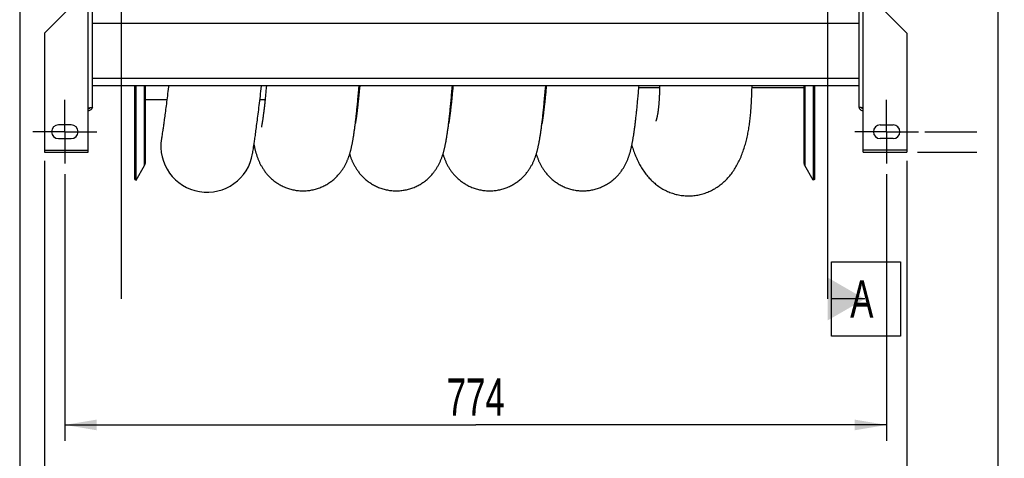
# Model space of a CAD drawing. Extents: x 0 to 420, y 0 to 297.
# Tile 3 of 15: x 151 to 244, y 60 to 101. Entities that reach past the tile are written whole.
import ezdxf

# ---------------------------------------------------------------- set-up
doc = ezdxf.new("R2010")
doc.units = 0
doc.header["$LTSCALE"] = 23.1
doc.linetypes.add('CENTER', pattern=[0.6, 0.375, -0.075, 0.075, -0.075])
doc.layers.get('0').update_dxf_attribs({"linetype": 'CONTINUOUS'})
for name, color, linetype in [('110528_DXF_CONTINUOUS_LINE', 7, 'CONTINUOUS'), ('110528_DXF_DIMENSION', 7, 'CONTINUOUS'), ('110534_DXF_AXIS', 7, 'CONTINUOUS'), ('110534_DXF_CONTINUOUS_LINE', 7, 'CONTINUOUS'), ('110536_DXF_AXIS', 7, 'CONTINUOUS'), ('110536_DXF_CONTINUOUS_LINE', 7, 'CONTINUOUS'), ('110536_DXF_DIMENSION', 7, 'CONTINUOUS'), ('110651_DXF_CONTINUOUS_LINE', 7, 'CONTINUOUS'), ('110801_DXF_CONTINUOUS_LINE', 7, 'CONTINUOUS'), ('AG_HOSE_75_8DXF_CONTINUOUS', 7, 'CONTINUOUS'), ('ASEM_65-75-10_DXF_DIMENSIO', 7, 'CONTINUOUS'), ('G_ASE_DUMMY_DXF_CONTINUOUS', 7, 'CONTINUOUS')]:
    doc.layers.add(name, color=color, linetype=linetype)
doc.styles.get("Standard").update_dxf_attribs({"font": 'txt', "width": 0.7})
doc.dimstyles.new('DIMSTYLE_1', dxfattribs={"dimtxt": 3.5, "dimasz": 3, "dimexe": 1.5, "dimexo": 1, "dimgap": 0.875, "dimtad": 1, "dimdec": 0, "dimlfac": 10, "dimtxsty": 'STANDARD', "dimblk": '_ARROW_FILLED', "dimblk1": '_ARROW_FILLED', "dimblk2": '_ARROW_FILLED', "dimcen": 0.09, "dimazin": 3, "dimtp": 0.8, "dimtm": 0.8, "dimtfac": 1, "dimtdec": 0, "dimtofl": 0, "dimtmove": 0, "dimatfit": 3, "dimtolj": 1})
doc.dimstyles.new('DIMSTYLE_2', dxfattribs={"dimtxt": 3.5, "dimasz": 3, "dimexe": 1.5, "dimexo": 1, "dimgap": 0.875, "dimtad": 1, "dimdec": 3, "dimlfac": 10, "dimtxsty": 'STANDARD', "dimblk": '_ARROW_FILLED', "dimblk1": '_ARROW_FILLED', "dimblk2": '_ARROW_FILLED', "dimcen": 0.09, "dimazin": 3, "dimtp": 0.8, "dimtm": 0.8, "dimtfac": 1, "dimtdec": 3, "dimtofl": 0, "dimtmove": 0, "dimatfit": 3, "dimtolj": 1})

# ---------------------------------------------------------------- blocks, each defined once
blk = doc.blocks.new('_ARROW_FILLED')
at = {"color": 0, "linetype": 'BYBLOCK'}
blk.add_solid([(0, 0), (-1, 0.167), (-1, -0.167)], dxfattribs=at)
blk = doc.blocks.new('*D1')
at = {"layer": 'ASEM_65-75-10_DXF_DIMENSIO', "color": 2, "linetype": 'CONTINUOUS'}
for p, q in [((235.656, 143.259), (266.836, 143.259)), ((265.336, 143.259), (265.336, 115.832)), ((265.336, 88.406), (265.336, 115.832)), ((235.656, 88.406), (241.241, 88.406)), ((245.241, 88.406), (266.836, 88.406))]:
    blk.add_line(p, q, dxfattribs=at)
at = {"layer": 'ASEM_65-75-10_DXF_DIMENSIO', "color": 2, "linetype": 'CONTINUOUS', "xscale": 3, "yscale": 3, "zscale": 3}
for p, rotation in [((265.336, 143.259), 90), ((265.336, 88.406), 270)]:
    blk.add_blockref('_ARROW_FILLED', p, dxfattribs=dict(at, rotation=rotation))
at = {"layer": 'ASEM_65-75-10_DXF_DIMENSIO', "color": 2, "linetype": 'CONTINUOUS', "insert": (260.961, 115.832), "char_height": 3.5, "width": 12, "attachment_point": 2, "rotation": 90}
blk.add_mtext('549', dxfattribs=at)
blk = doc.blocks.new('*D2')
at = {"layer": 'ASEM_65-75-10_DXF_DIMENSIO', "color": 2, "linetype": 'CONTINUOUS'}
for p, q in [((153.456, 87.606), (153.456, 51.22)), ((234.656, 87.606), (234.656, 51.22)), ((153.456, 52.72), (194.056, 52.72)), ((234.656, 52.72), (194.056, 52.72))]:
    blk.add_line(p, q, dxfattribs=at)
at = {"layer": 'ASEM_65-75-10_DXF_DIMENSIO', "color": 2, "linetype": 'CONTINUOUS', "xscale": 3, "yscale": 3, "zscale": 3, "rotation": 180}
blk.add_blockref('_ARROW_FILLED', (153.456, 52.72), dxfattribs=at)
at = {"layer": 'ASEM_65-75-10_DXF_DIMENSIO', "color": 2, "linetype": 'CONTINUOUS', "xscale": 3, "yscale": 3, "zscale": 3}
blk.add_blockref('_ARROW_FILLED', (234.656, 52.72), dxfattribs=at)
at = {"layer": 'ASEM_65-75-10_DXF_DIMENSIO', "color": 2, "linetype": 'CONTINUOUS', "insert": (194.056, 57.095), "char_height": 3.5, "width": 11.25, "attachment_point": 2}
blk.add_mtext('812', dxfattribs=at)
blk = doc.blocks.new('*D3')
at = {"layer": 'ASEM_65-75-10_DXF_DIMENSIO', "color": 2, "linetype": 'CONTINUOUS'}
for p, q in [((155.356, 86.332), (155.356, 61.22)), ((232.756, 86.332), (232.756, 61.22)), ((155.356, 62.72), (194.056, 62.72)), ((232.756, 62.72), (194.056, 62.72))]:
    blk.add_line(p, q, dxfattribs=at)
at = {"layer": 'ASEM_65-75-10_DXF_DIMENSIO', "color": 2, "linetype": 'CONTINUOUS', "xscale": 3, "yscale": 3, "zscale": 3, "rotation": 180}
blk.add_blockref('_ARROW_FILLED', (155.356, 62.72), dxfattribs=at)
at = {"layer": 'ASEM_65-75-10_DXF_DIMENSIO', "color": 2, "linetype": 'CONTINUOUS', "xscale": 3, "yscale": 3, "zscale": 3}
blk.add_blockref('_ARROW_FILLED', (232.756, 62.72), dxfattribs=at)
at = {"layer": 'ASEM_65-75-10_DXF_DIMENSIO', "color": 2, "linetype": 'CONTINUOUS', "insert": (194.056, 67.095), "char_height": 3.5, "width": 12.375, "attachment_point": 2}
blk.add_mtext('774', dxfattribs=at)
blk = doc.blocks.new('*D6')
at = {"layer": 'ASEM_65-75-10_DXF_DIMENSIO', "color": 2, "linetype": 'CONTINUOUS'}
for p, q in [((151.106, 106.957), (151.106, 41.22)), ((243.241, 106.367), (243.241, 41.22)), ((151.106, 42.72), (197.174, 42.72)), ((243.241, 42.72), (197.174, 42.72))]:
    blk.add_line(p, q, dxfattribs=at)
at = {"layer": 'ASEM_65-75-10_DXF_DIMENSIO', "color": 2, "linetype": 'CONTINUOUS', "xscale": 3, "yscale": 3, "zscale": 3, "rotation": 180}
blk.add_blockref('_ARROW_FILLED', (151.106, 42.72), dxfattribs=at)
at = {"layer": 'ASEM_65-75-10_DXF_DIMENSIO', "color": 2, "linetype": 'CONTINUOUS', "xscale": 3, "yscale": 3, "zscale": 3}
blk.add_blockref('_ARROW_FILLED', (243.241, 42.72), dxfattribs=at)
at = {"layer": 'ASEM_65-75-10_DXF_DIMENSIO', "color": 2, "linetype": 'CONTINUOUS', "insert": (197.174, 47.095), "char_height": 3.5, "width": 11.25, "attachment_point": 2}
blk.add_mtext('921', dxfattribs=at)
blk = doc.blocks.new('*D8')
at = {"layer": '110536_DXF_DIMENSION', "color": 2, "linetype": 'CONTINUOUS'}
for p, q in [((236.348, 141.332), (256.836, 141.332)), ((255.336, 141.332), (255.336, 115.832)), ((255.336, 90.332), (255.336, 115.832)), ((236.348, 90.332), (241.241, 90.332)), ((245.241, 90.332), (256.836, 90.332))]:
    blk.add_line(p, q, dxfattribs=at)
at = {"layer": '110536_DXF_DIMENSION', "color": 2, "linetype": 'CONTINUOUS', "xscale": 3, "yscale": 3, "zscale": 3}
for p, rotation in [((255.336, 141.332), 90), ((255.336, 90.332), 270)]:
    blk.add_blockref('_ARROW_FILLED', p, dxfattribs=dict(at, rotation=rotation))
at = {"layer": '110536_DXF_DIMENSION', "color": 2, "linetype": 'CONTINUOUS', "insert": (250.961, 115.832), "char_height": 3.5, "width": 10.875, "attachment_point": 2, "rotation": 90}
blk.add_mtext('510', dxfattribs=at)

msp = doc.modelspace()

# ---------------------------------------------------------------- linework, layer by layer
at = {"layer": '110528_DXF_CONTINUOUS_LINE', "color": 3, "linetype": 'CONTINUOUS'}
for p, q in [((161.93803, 85.8323), (161.93803, 94.64197)), ((225.97008, 94.64197), (225.97008, 85.8323))]:
    msp.add_line(p, q, dxfattribs=at)
at = {"layer": '110528_DXF_CONTINUOUS_LINE', "color": 7, "linetype": 'CONTINUOUS'}
for p, q in [((162.06793, 85.7573), (162.06793, 94.64197)), ((162.95406, 87.46627), (162.95406, 94.64197)), ((224.95406, 94.64197), (224.95406, 87.46627)), ((225.84018, 94.64197), (225.84018, 85.7573)), ((162.06793, 85.7573), (162.86697, 87.14127)), ((225.84018, 85.7573), (225.04114, 87.14127)), ((161.93803, 85.8323), (162.06793, 85.7573)), ((225.97008, 85.8323), (225.84018, 85.7573))]:
    msp.add_line(p, q, dxfattribs=at)
at = {"layer": '110528_DXF_CONTINUOUS_LINE', "color": 9, "linetype": 'CONTINUOUS'}
for p, q in [((162.86697, 87.14127), (162.86697, 94.64197)), ((225.04114, 94.64197), (225.04114, 87.14127))]:
    msp.add_line(p, q, dxfattribs=at)
at = {"layer": '110528_DXF_CONTINUOUS_LINE', "color": 7, "linetype": 'CONTINUOUS'}
for centre, start, end in [((162.30406, 87.46627), 330, 360), ((225.60406, 87.46627), 180, 210)]:
    msp.add_arc(centre, 0.65, start, end, dxfattribs=at)
at = {"layer": '110528_DXF_DIMENSION', "color": 2, "linetype": 'CONTINUOUS'}
for p, q in [((160.70631, 74.58287), (160.70631, 157.08172)), ((227.2018, 157.08172), (227.2018, 74.58287)), ((227.5768, 78.08287), (234.0768, 78.08287)), ((227.5768, 71.08287), (227.5768, 78.08287)), ((234.0768, 78.08287), (234.0768, 71.08287)), ((230.7018, 74.58287), (227.5768, 74.58287)), ((234.0768, 71.08287), (227.5768, 71.08287))]:
    msp.add_line(p, q, dxfattribs=at)
msp.add_solid([(227.2018, 72.56215), (227.2018, 76.6036), (230.7018, 74.58287)], dxfattribs=at)
at = {"layer": '110534_DXF_AXIS', "color": 7, "linetype": 'CENTER'}
for q in [(155.35631, 93.33231), (152.3563, 90.3323), (155.35631, 87.33229), (158.35632, 90.3323)]:
    msp.add_line((155.35631, 90.3323), q, dxfattribs=at)
at = {"layer": '110534_DXF_CONTINUOUS_LINE', "color": 3, "linetype": 'CONTINUOUS'}
for p, q in [((157.95631, 92.64025), (157.95631, 103.3323)), ((153.45631, 99.62699), (156.45631, 102.62699)), ((153.45631, 99.62699), (153.45631, 88.40564)), ((157.55631, 88.40564), (157.55631, 92.58004)), ((155.95631, 90.9823), (154.75631, 90.9823)), ((154.75631, 89.6823), (155.95631, 89.6823)), ((153.45631, 88.40564), (157.55631, 88.40564))]:
    msp.add_line(p, q, dxfattribs=at)
at = {"layer": '110534_DXF_CONTINUOUS_LINE', "color": 9, "linetype": 'CONTINUOUS'}
for p, q in [((157.55631, 92.58004), (157.55631, 102.82095)), ((153.45631, 88.60564), (157.55631, 88.60564))]:
    msp.add_line(p, q, dxfattribs=at)
at = {"layer": '110534_DXF_CONTINUOUS_LINE', "color": 3, "linetype": 'CONTINUOUS'}
for centre, radius, start, end in [((157.56486, 92.69763), 0.39145, 349.8908495, 350.6553507), ((154.75631, 90.3323), 0.65, 90, 270), ((155.95631, 90.3323), 0.65, 270, 90)]:
    msp.add_arc(centre, radius, start, end, dxfattribs=at)
for points, knots in [([(157.55631, 92.58004), (157.60734, 92.58493), (157.68149, 92.59202), (157.7757, 92.60212), (157.83574, 92.60951), (157.88449, 92.61649), (157.92223, 92.62405), (157.94349, 92.62963), (157.95631, 92.63667), (157.95631, 92.64025)], [0, 0, 0, 0, 0.37771184, 0.54853637, 0.69852876, 0.82207755, 0.91471109, 0.97358369, 1, 1, 1, 1]), ([(157.95023, 92.62892), (157.94218, 92.58378), (157.9097, 92.49546), (157.81846, 92.38824), (157.69586, 92.31823), (157.6026, 92.30205), (157.55631, 92.30205)], [0, 0, 0, 0, 0.24875061, 0.49833507, 0.74886161, 1, 1, 1, 1])]:
    msp.add_open_spline(points, degree=3, knots=knots, dxfattribs=at)
at = {"layer": '110534_DXF_CONTINUOUS_LINE', "color": 7, "linetype": 'CONTINUOUS'}
msp.add_open_spline([(157.55631, 92.49983), (157.59048, 92.49983), (157.65988, 92.51769), (157.71112, 92.56788), (157.72855, 92.59709)], degree=3, knots=[0, 0, 0, 0, 0.50119096, 1, 1, 1, 1], dxfattribs=at)
at = {"layer": '110536_DXF_AXIS', "color": 7, "linetype": 'CENTER'}
for q in [(232.75631, 93.33231), (229.7563, 90.3323), (235.75632, 90.3323), (232.75631, 87.33229)]:
    msp.add_line((232.75631, 90.3323), q, dxfattribs=at)
at = {"layer": '110536_DXF_CONTINUOUS_LINE', "color": 3, "linetype": 'CONTINUOUS'}
for p, q in [((230.15631, 92.64025), (230.15631, 128.3323)), ((234.65631, 99.62699), (231.65631, 102.62699)), ((234.65631, 99.62699), (234.65631, 88.40564)), ((230.55631, 88.40564), (230.55631, 92.58004)), ((232.15631, 90.9823), (233.35631, 90.9823)), ((233.35631, 89.6823), (232.15631, 89.6823)), ((230.55631, 88.40564), (234.65631, 88.40564))]:
    msp.add_line(p, q, dxfattribs=at)
at = {"layer": '110536_DXF_CONTINUOUS_LINE', "color": 9, "linetype": 'CONTINUOUS'}
for p, q in [((230.55631, 92.58004), (230.55631, 102.82095)), ((234.65631, 88.60564), (230.55631, 88.60564))]:
    msp.add_line(p, q, dxfattribs=at)
at = {"layer": '110536_DXF_CONTINUOUS_LINE', "color": 3, "linetype": 'CONTINUOUS'}
for centre, radius, start, end in [((230.54775, 92.69763), 0.39145, 189.3446493, 190.1091505), ((232.15631, 90.3323), 0.65, 90, 270), ((233.35631, 90.3323), 0.65, 270, 90)]:
    msp.add_arc(centre, radius, start, end, dxfattribs=at)
for points, knots in [([(230.55631, 92.58004), (230.50527, 92.58493), (230.43112, 92.59202), (230.33691, 92.60212), (230.27688, 92.60951), (230.22812, 92.61649), (230.19039, 92.62405), (230.16912, 92.62963), (230.15631, 92.63667), (230.15631, 92.64025)], [0, 0, 0, 0, 0.37771184, 0.54853637, 0.69852876, 0.82207755, 0.91471109, 0.97358369, 1, 1, 1, 1]), ([(230.16238, 92.62892), (230.17043, 92.58378), (230.20291, 92.49546), (230.29415, 92.38824), (230.41676, 92.31823), (230.51001, 92.30205), (230.55631, 92.30205)], [0, 0, 0, 0, 0.24875061, 0.49833507, 0.74886161, 1, 1, 1, 1])]:
    msp.add_open_spline(points, degree=3, knots=knots, dxfattribs=at)
at = {"layer": '110536_DXF_CONTINUOUS_LINE', "color": 7, "linetype": 'CONTINUOUS'}
msp.add_open_spline([(230.55631, 92.49983), (230.52213, 92.49983), (230.45274, 92.51769), (230.40149, 92.56788), (230.38406, 92.59709)], degree=3, knots=[0, 0, 0, 0, 0.50119096, 1, 1, 1, 1], dxfattribs=at)
at = {"layer": '110651_DXF_CONTINUOUS_LINE', "color": 3, "linetype": 'CONTINUOUS'}
for p, q in [((164.96485, 93.3323), (162.95406, 93.3323)), ((174.21393, 93.3323), (173.72948, 93.3323)), ((183.0018, 93.3323), (182.95503, 93.3323)), ((191.78967, 93.3323), (191.74291, 93.3323)), ((200.57756, 93.3323), (200.53079, 93.3323))]:
    msp.add_line(p, q, dxfattribs=at)
at = {"layer": '110801_DXF_CONTINUOUS_LINE', "color": 9, "linetype": 'CONTINUOUS'}
for p, q in [((230.15631, 100.5323), (157.95631, 100.5323)), ((230.15631, 95.34197), (157.95631, 95.34197))]:
    msp.add_line(p, q, dxfattribs=at)
at = {"layer": '110801_DXF_CONTINUOUS_LINE', "color": 7, "linetype": 'CONTINUOUS'}
msp.add_line((230.15631, 94.64197), (157.95631, 94.64197), dxfattribs=at)
at = {"layer": 'AG_HOSE_75_8DXF_CONTINUOUS', "color": 9, "linetype": 'CONTINUOUS'}
for p, q in [((164.96485, 93.3323), (162.95406, 93.3323)), ((174.21393, 93.3323), (173.72948, 93.3323)), ((183.0018, 93.3323), (182.95503, 93.3323)), ((191.78967, 93.3323), (191.74291, 93.3323)), ((200.57756, 93.3323), (200.53079, 93.3323))]:
    msp.add_line(p, q, dxfattribs=at)
at = {"layer": 'AG_HOSE_75_8DXF_CONTINUOUS', "color": 7, "linetype": 'CONTINUOUS'}
for p, q in [((173.89363, 90.90024), (173.88539, 90.85994)), ((173.90289, 90.94746), (173.89363, 90.90024)), ((182.72277, 91.12424), (182.71687, 91.09023)), ((191.51216, 91.13306), (191.50481, 91.09057)), ((200.30295, 91.15005), (200.29272, 91.09074)), ((164.51525, 90.03222), (164.49694, 89.91265)), ((164.53681, 90.1751), (164.51525, 90.03222)), ((164.56141, 90.3406), (164.53681, 90.1751)), ((173.86767, 90.77972), (173.86493, 90.76838)), ((164.4669, 89.72063), (164.46091, 89.68331)), ((164.48212, 89.81714), (164.4669, 89.72063)), ((164.49694, 89.91265), (164.48212, 89.81714)), ((173.1391, 88.87479), (173.16597, 89.05545)), ((173.04593, 88.27353), (173.05793, 88.34766)), ((173.05793, 88.34766), (173.07715, 88.46926)), ((173.07715, 88.46926), (173.0945, 88.58102)), ((173.0945, 88.58102), (173.11522, 88.71644)), ((173.11522, 88.71644), (173.1391, 88.87479))]:
    msp.add_line(p, q, dxfattribs=at)
for points in [[(165.12404, 94.64197), (165.11283, 94.54715), (165.08737, 94.33373), (165.06218, 94.12448), (165.03726, 93.91925), (165.01264, 93.71807), (164.98832, 93.52101), (164.96432, 93.32804), (164.94064, 93.13927), (164.9173, 92.95474), (164.89429, 92.77432), (164.87161, 92.59805), (164.8493, 92.42608), (164.82737, 92.25853), (164.80584, 92.09541), (164.78474, 91.93687), (164.76411, 91.78314), (164.74397, 91.63426), (164.72434, 91.49031), (164.70528, 91.35156), (164.68682, 91.21817), (164.66895, 91.09005), (164.65169, 90.96713), (164.63504, 90.84951), (164.61902, 90.7372), (164.60363, 90.63008), (164.58888, 90.52819), (164.5748, 90.43168), (164.56141, 90.3406)], [(173.16597, 89.05545), (173.18047, 89.15399), (173.19565, 89.25789), (173.2115, 89.3671), (173.22797, 89.48147), (173.24505, 89.60097), (173.26274, 89.72573), (173.28104, 89.85572), (173.29992, 89.99087), (173.31938, 90.13128), (173.33942, 90.27705), (173.36, 90.42803), (173.38109, 90.58395), (173.40267, 90.74474), (173.42472, 90.91038), (173.44721, 91.08062), (173.47012, 91.25535), (173.49343, 91.43454), (173.5171, 91.61805), (173.54113, 91.80572), (173.56548, 91.99755), (173.59018, 92.19364), (173.61518, 92.39394), (173.64048, 92.59837), (173.66607, 92.80697), (173.69192, 93.01968), (173.71803, 93.23646), (173.74442, 93.45744), (173.77108, 93.68256), (173.79799, 93.91181), (173.82517, 94.1454), (173.85262, 94.38332), (173.88218, 94.64197)], [(174.33825, 94.64197), (174.32603, 94.50513), (174.31405, 94.37264), (174.30218, 94.24303), (174.29042, 94.1163), (174.27877, 93.99234), (174.26723, 93.87114), (174.2558, 93.75266), (174.24448, 93.63681), (174.23325, 93.52356), (174.22214, 93.4129), (174.21113, 93.30481), (174.20023, 93.19927), (174.18944, 93.09626), (174.17876, 92.99578), (174.16821, 92.89781), (174.15776, 92.80232), (174.14744, 92.70932), (174.13724, 92.61877), (174.12716, 92.53065), (174.11721, 92.44495), (174.10739, 92.36165), (174.09769, 92.28072), (174.08813, 92.20216), (174.0787, 92.12593), (174.06941, 92.05201), (174.06027, 91.98039), (174.05126, 91.91105), (174.04241, 91.84396), (174.0337, 91.77912), (174.02515, 91.71651), (174.01676, 91.65609), (174.00853, 91.59788), (174.00047, 91.54184), (173.99259, 91.48795), (173.98488, 91.43622), (173.97736, 91.38662), (173.97002, 91.33911), (173.96288, 91.2937), (173.95593, 91.25035), (173.94919, 91.20902), (173.94265, 91.16969), (173.93631, 91.13231), (173.93019, 91.09685), (173.92428, 91.0633), (173.91859, 91.0316), (173.91313, 91.00175), (173.90789, 90.97371), (173.90289, 90.94746)], [(177.78906, 84.7673), (177.88204, 84.76828), (177.99008, 84.77187), (178.09813, 84.77811), (178.20614, 84.78701), (178.31402, 84.79856), (178.4216, 84.81276), (178.52881, 84.82959), (178.63559, 84.84905), (178.74178, 84.8711), (178.8473, 84.89572), (178.95211, 84.9229), (179.05603, 84.95257), (179.15901, 84.9847), (179.261, 85.01927), (179.36181, 85.05618), (179.4614, 85.0954), (179.55971, 85.13687), (179.65658, 85.18049), (179.75197, 85.22622), (179.84583, 85.27398), (179.93802, 85.32366), (180.02851, 85.37519), (180.11727, 85.42851), (180.20411, 85.48344), (180.28904, 85.53993), (180.37202, 85.59788), (180.45286, 85.65707), (180.53155, 85.71742), (180.60811, 85.77884), (180.68237, 85.84111), (180.75434, 85.90412), (180.82407, 85.96779), (180.89142, 86.03191), (180.95642, 86.09633), (181.01913, 86.16102), (181.07957, 86.22586), (181.13777, 86.29074), (181.1938, 86.35562), (181.24776, 86.42046), (181.29966, 86.48518), (181.34959, 86.54973), (181.39768, 86.61418), (181.44398, 86.67849), (181.48855, 86.74261), (181.53151, 86.80661), (181.57292, 86.8705), (181.61281, 86.9342), (181.65121, 86.99767), (181.68817, 87.06089), (181.72373, 87.12382), (181.75791, 87.1864), (181.79076, 87.2486), (181.82233, 87.3104), (181.85265, 87.37177), (181.88177, 87.43269), (181.90974, 87.49315), (181.9366, 87.55315), (181.96239, 87.61266), (181.98718, 87.6717), (182.011, 87.73028), (182.03389, 87.78838), (182.05592, 87.84603), (182.07712, 87.90329), (182.09756, 87.96016), (182.11726, 88.01667), (182.13629, 88.07291), (182.15467, 88.12886), (182.17245, 88.18457), (182.1897, 88.24022), (182.20646, 88.29583), (182.22276, 88.35142), (182.23867, 88.40725), (182.25424, 88.46337), (182.26946, 88.51979), (182.28442, 88.57674), (182.29914, 88.63431), (182.31363, 88.69248), (182.32792, 88.7514), (182.34204, 88.81116), (182.35599, 88.87174), (182.36977, 88.93314), (182.38338, 88.99538), (182.39685, 89.05851), (182.41016, 89.12249), (182.42333, 89.18731), (182.43636, 89.25306), (182.44927, 89.31976), (182.46206, 89.38745), (182.47476, 89.45616), (182.48738, 89.52601), (182.49992, 89.59702), (182.51239, 89.66922), (182.52482, 89.7427), (182.53719, 89.8175), (182.54953, 89.89365), (182.56184, 89.97121), (182.57412, 90.05024), (182.58638, 90.13074), (182.59863, 90.21276), (182.61086, 90.29633), (182.62308, 90.38148), (182.6353, 90.46825), (182.64752, 90.55666), (182.65974, 90.64675), (182.67197, 90.73856), (182.6842, 90.8321), (182.69646, 90.92742), (182.70873, 91.02461), (182.72103, 91.12369), (182.73336, 91.22471), (182.74573, 91.32777), (182.75814, 91.43291), (182.77059, 91.54016), (182.7831, 91.64963), (182.79566, 91.76136), (182.80828, 91.87538), (182.82096, 91.9918), (182.83371, 92.11065), (182.84653, 92.23196), (182.85942, 92.35585), (182.87239, 92.48234), (182.88544, 92.61149), (182.89857, 92.7434), (182.91179, 92.87811), (182.9251, 93.01565), (182.93851, 93.15618), (182.95201, 93.29975), (182.96562, 93.44638), (182.97933, 93.59619), (182.99315, 93.74924), (183.00708, 93.90555), (183.02112, 94.06528), (183.03529, 94.22846), (183.04957, 94.39514), (183.07037, 94.64197)], [(183.12612, 94.64197), (183.10876, 94.44803), (183.09813, 94.33101), (183.08759, 94.21631), (183.07714, 94.10392), (183.06678, 93.99379), (183.05652, 93.88591), (183.04635, 93.78024), (183.03627, 93.67672), (183.02627, 93.57532), (183.01637, 93.47602), (183.00655, 93.37877), (182.99681, 93.28353), (182.98716, 93.1903), (182.9776, 93.09905), (182.96813, 93.00977), (182.95874, 92.92243), (182.94944, 92.83699), (182.94022, 92.75345), (182.9311, 92.67177), (182.92205, 92.59192), (182.91309, 92.51384), (182.90421, 92.43754), (182.89541, 92.36303), (182.88671, 92.29028), (182.87809, 92.21928), (182.86957, 92.15005), (182.86115, 92.08259), (182.85282, 92.01687), (182.84459, 91.9529), (182.83647, 91.89066), (182.82844, 91.83014), (182.82053, 91.77134), (182.81272, 91.71424), (182.80503, 91.65883), (182.79745, 91.60514), (182.78999, 91.55315), (182.78266, 91.50284), (182.77545, 91.45421), (182.76837, 91.40723), (182.76142, 91.36189), (182.75461, 91.31821), (182.74794, 91.27614), (182.74141, 91.2357), (182.73504, 91.19691), (182.72882, 91.15976), (182.72277, 91.12424)], [(186.57686, 84.76734), (186.67011, 84.76832), (186.77834, 84.77193), (186.88646, 84.77819), (186.99444, 84.78709), (187.10219, 84.79865), (187.20958, 84.81282), (187.31654, 84.82962), (187.42302, 84.84902), (187.52889, 84.87099), (187.63408, 84.89551), (187.73853, 84.92257), (187.84211, 84.9521), (187.94477, 84.98408), (188.04645, 85.01848), (188.147, 85.05523), (188.2464, 85.09429), (188.34457, 85.13563), (188.44138, 85.17914), (188.53681, 85.2248), (188.63079, 85.27253), (188.7231, 85.32219), (188.81373, 85.37372), (188.90263, 85.42704), (188.98959, 85.48198), (189.07462, 85.53845), (189.15768, 85.59638), (189.23858, 85.65554), (189.31733, 85.71586), (189.39394, 85.77725), (189.4682, 85.83945), (189.54013, 85.90235), (189.60978, 85.96587), (189.67703, 86.0298), (189.74184, 86.09395), (189.80434, 86.15832), (189.86462, 86.22287), (189.92271, 86.28751), (189.97869, 86.35219), (190.03269, 86.41696), (190.08482, 86.48183), (190.13507, 86.54668), (190.18341, 86.61136), (190.22992, 86.67585), (190.27462, 86.74006), (190.31748, 86.80382), (190.35845, 86.86692), (190.3977, 86.92946), (190.43549, 86.99173), (190.47182, 87.05365), (190.50679, 87.11525), (190.54071, 87.17705), (190.5737, 87.2392), (190.60571, 87.30155), (190.63679, 87.36416), (190.66702, 87.42719), (190.69638, 87.49051), (190.7247, 87.55374), (190.75203, 87.61685), (190.77842, 87.67991), (190.8038, 87.74267), (190.82821, 87.80508), (190.85171, 87.86722), (190.87432, 87.92902), (190.89607, 87.99048), (190.91703, 88.05164), (190.93724, 88.11251), (190.95672, 88.17311), (190.97552, 88.23347), (190.9937, 88.29365), (191.01127, 88.35361), (191.02829, 88.41343), (191.04483, 88.47332), (191.06093, 88.53332), (191.07661, 88.59344), (191.09194, 88.65393), (191.10696, 88.71482), (191.12168, 88.77615), (191.13615, 88.83811), (191.1504, 88.90076), (191.16444, 88.96411), (191.1783, 89.0283), (191.192, 89.09339), (191.20555, 89.15941), (191.21897, 89.22645), (191.23227, 89.29453), (191.24547, 89.36372), (191.25858, 89.43413), (191.27162, 89.50582), (191.28459, 89.57882), (191.29752, 89.65322), (191.3104, 89.72906), (191.32324, 89.80638), (191.33605, 89.88523), (191.34883, 89.96565), (191.36159, 90.04768), (191.37435, 90.1314), (191.3871, 90.21684), (191.39985, 90.30406), (191.41261, 90.39315), (191.4254, 90.48417), (191.4382, 90.57714), (191.45102, 90.67209), (191.46387, 90.76905), (191.47674, 90.86807), (191.48965, 90.96922), (191.50259, 91.07255), (191.51558, 91.17807), (191.5286, 91.28584), (191.54167, 91.39588), (191.55478, 91.50823), (191.56794, 91.62297), (191.58115, 91.74011), (191.59442, 91.8597), (191.60776, 91.98193), (191.62117, 92.10684), (191.63466, 92.23447), (191.64823, 92.36493), (191.66188, 92.49827), (191.67561, 92.63452), (191.68945, 92.77384), (191.70337, 92.91626), (191.7174, 93.06185), (191.73154, 93.21075), (191.74579, 93.36304), (191.76015, 93.51876), (191.77463, 93.67803), (191.78923, 93.8409), (191.80395, 94.00742), (191.8188, 94.17774), (191.83378, 94.3519), (191.84888, 94.52996), (191.85826, 94.64197)], [(191.914, 94.64197), (191.90109, 94.49743), (191.88866, 94.36024), (191.87636, 94.22617), (191.86419, 94.0952), (191.85214, 93.9673), (191.84021, 93.84235), (191.8284, 93.72031), (191.8167, 93.60116), (191.80512, 93.48481), (191.79366, 93.37122), (191.78231, 93.26037), (191.77107, 93.15222), (191.75995, 93.04671), (191.74894, 92.94384), (191.73805, 92.84358), (191.72728, 92.7459), (191.71662, 92.65077), (191.70609, 92.55821), (191.69568, 92.46818), (191.68539, 92.38065), (191.67524, 92.29566), (191.66523, 92.21318), (191.65535, 92.13317), (191.64562, 92.0556), (191.63602, 91.98045), (191.62656, 91.90767), (191.61725, 91.83729), (191.6081, 91.76927), (191.5991, 91.70359), (191.59027, 91.64028), (191.58161, 91.57931), (191.57312, 91.52064), (191.56481, 91.46431), (191.55669, 91.41028), (191.54876, 91.35851), (191.54102, 91.30901), (191.53349, 91.26171), (191.52615, 91.2166), (191.51904, 91.17373), (191.51216, 91.13306)], [(195.36471, 84.7673), (195.45737, 84.76827), (195.5651, 84.77184), (195.67282, 84.77805), (195.7805, 84.78689), (195.88806, 84.79837), (195.99531, 84.81248), (196.1022, 84.82921), (196.20866, 84.84856), (196.31453, 84.87047), (196.41975, 84.89495), (196.52426, 84.92196), (196.62788, 84.95145), (196.73058, 84.98339), (196.83229, 85.01775), (196.93284, 85.05444), (197.03217, 85.09343), (197.13023, 85.13466), (197.22687, 85.17803), (197.32204, 85.22349), (197.4157, 85.27098), (197.50769, 85.32037), (197.598, 85.37162), (197.6866, 85.42465), (197.7733, 85.47929), (197.85809, 85.53547), (197.94097, 85.59312), (198.02171, 85.65202), (198.10033, 85.71208), (198.17684, 85.77321), (198.25106, 85.8352), (198.32302, 85.89794), (198.39274, 85.96135), (198.46012, 86.02521), (198.52515, 86.0894), (198.58791, 86.15386), (198.64841, 86.21848), (198.70667, 86.28315), (198.76277, 86.3478), (198.81676, 86.41239), (198.86868, 86.47683), (198.9186, 86.54107), (198.96658, 86.60505), (199.01264, 86.66869), (199.05687, 86.73196), (199.0994, 86.79494), (199.14023, 86.85751), (199.17946, 86.9197), (199.21734, 86.98179), (199.25392, 87.0438), (199.28922, 87.10568), (199.32339, 87.16762), (199.35654, 87.22973), (199.38861, 87.29189), (199.41957, 87.35394), (199.44946, 87.41588), (199.47831, 87.47771), (199.50607, 87.53922), (199.53278, 87.60038), (199.55848, 87.66123), (199.58321, 87.72171), (199.607, 87.78181), (199.62991, 87.84158), (199.65196, 87.901), (199.67322, 87.9601), (199.69371, 88.01889), (199.71349, 88.07743), (199.73259, 88.13571), (199.75105, 88.19378), (199.76893, 88.25173), (199.78625, 88.30955), (199.80306, 88.36729), (199.81942, 88.42514), (199.83535, 88.48311), (199.85089, 88.54125), (199.8661, 88.59974), (199.881, 88.65864), (199.89562, 88.71797), (199.90999, 88.7779), (199.92414, 88.8385), (199.93809, 88.89978), (199.95185, 88.96185), (199.96544, 89.02472), (199.97888, 89.08847), (199.9922, 89.15326), (200.00542, 89.21915), (200.01855, 89.28618), (200.03163, 89.35453), (200.04465, 89.42428), (200.05764, 89.49545), (200.0706, 89.56818), (200.08356, 89.64255), (200.09651, 89.71857), (200.10945, 89.79631), (200.1224, 89.87581), (200.13535, 89.95713), (200.14832, 90.04032), (200.1613, 90.12542), (200.17431, 90.2125), (200.18736, 90.30165), (200.20044, 90.39293), (200.21357, 90.48639), (200.22673, 90.58205), (200.23994, 90.67997), (200.2532, 90.7802), (200.2665, 90.88279), (200.27986, 90.98777), (200.29327, 91.09521), (200.30675, 91.2052), (200.3203, 91.3178), (200.33391, 91.43304), (200.34759, 91.55095), (200.36134, 91.67157), (200.37515, 91.79493), (200.38903, 91.9211), (200.40299, 92.05008), (200.41702, 92.18194), (200.43112, 92.31678), (200.44531, 92.45464), (200.45959, 92.59555), (200.47395, 92.7397), (200.48841, 92.8871), (200.50297, 93.03783), (200.51765, 93.19209), (200.53244, 93.34994), (200.54735, 93.51143), (200.56239, 93.67675), (200.57755, 93.84595), (200.59285, 94.01909), (200.60828, 94.19637), (200.62387, 94.37786), (200.64614, 94.64197)], [(200.70185, 94.64197), (200.69411, 94.55493), (200.68145, 94.41427), (200.66891, 94.27686), (200.6565, 94.14265), (200.64421, 94.0115), (200.63204, 93.88338), (200.61998, 93.75827), (200.60804, 93.63611), (200.59622, 93.51685), (200.58452, 93.40048), (200.57294, 93.28701), (200.56149, 93.1764), (200.55016, 93.06862), (200.53895, 92.96366), (200.52788, 92.86146), (200.51694, 92.76202), (200.50613, 92.66535), (200.49547, 92.57144), (200.48495, 92.48023), (200.47458, 92.39173), (200.46435, 92.30588), (200.45426, 92.22265), (200.44433, 92.14204), (200.43455, 92.06399), (200.42493, 91.98847), (200.41548, 91.91553), (200.4062, 91.84515), (200.39709, 91.77727), (200.38816, 91.71191), (200.37941, 91.64904), (200.37085, 91.58861), (200.36248, 91.53061), (200.35431, 91.475), (200.34633, 91.42173), (200.33857, 91.37081), (200.33101, 91.32222), (200.32367, 91.27589), (200.31654, 91.23178), (200.30964, 91.18985), (200.30295, 91.15005)], [(204.15263, 84.76739), (204.24507, 84.76836), (204.35259, 84.77192), (204.46009, 84.77809), (204.56756, 84.7869), (204.67489, 84.79833), (204.78193, 84.81238), (204.88859, 84.82904), (204.99484, 84.8483), (205.10049, 84.87013), (205.20549, 84.8945), (205.30979, 84.92139), (205.41321, 84.95076), (205.51571, 84.98256), (205.61723, 85.01678), (205.71759, 85.05332), (205.81675, 85.09214), (205.91465, 85.1332), (206.01114, 85.1764), (206.10617, 85.22168), (206.1997, 85.26899), (206.29158, 85.31821), (206.3818, 85.36927), (206.47031, 85.42211), (206.55693, 85.47656), (206.64168, 85.53257), (206.72452, 85.59005), (206.80526, 85.64879), (206.8839, 85.7087), (206.96045, 85.76971), (207.03475, 85.8316), (207.10681, 85.89426), (207.17666, 85.95762), (207.24418, 86.02147), (207.30939, 86.08568), (207.37235, 86.15019), (207.43303, 86.21486), (207.49147, 86.27958), (207.54774, 86.34429), (207.60185, 86.40889), (207.65387, 86.47331), (207.70384, 86.53748), (207.75183, 86.60135), (207.79784, 86.66478), (207.84199, 86.7278), (207.88449, 86.79057), (207.92535, 86.85304), (207.96466, 86.9152), (208.00265, 86.97732), (208.03938, 87.03943), (208.07486, 87.10147), (208.10923, 87.16363), (208.14259, 87.22603), (208.17491, 87.28855), (208.20613, 87.351), (208.2363, 87.41344), (208.26543, 87.47581), (208.29343, 87.53778), (208.32031, 87.59931), (208.34615, 87.66045), (208.37092, 87.72102), (208.39464, 87.78094), (208.41739, 87.84029), (208.43923, 87.89909), (208.46018, 87.95729), (208.4803, 88.01495), (208.49968, 88.07221), (208.51837, 88.12907), (208.53638, 88.18555), (208.55382, 88.24181), (208.5707, 88.29788), (208.58705, 88.35376), (208.60295, 88.4096), (208.61842, 88.46543), (208.63347, 88.52127), (208.64816, 88.57724), (208.66252, 88.63339), (208.67656, 88.68973), (208.69032, 88.74638), (208.70383, 88.80338), (208.71709, 88.86075), (208.73014, 88.9186), (208.74298, 88.97693), (208.75564, 89.03579), (208.76815, 89.09529), (208.78051, 89.15548), (208.79273, 89.21637), (208.80484, 89.27804), (208.81684, 89.34054), (208.82874, 89.40387), (208.84056, 89.46811), (208.8523, 89.5333), (208.86397, 89.59944), (208.87558, 89.66663), (208.88713, 89.73487), (208.89864, 89.80421), (208.91012, 89.87472), (208.92156, 89.94643), (208.93299, 90.01938), (208.94439, 90.0936), (208.95578, 90.16913), (208.96715, 90.246), (208.97852, 90.32422), (208.98989, 90.40382), (209.00125, 90.48483), (209.01262, 90.56732), (209.024, 90.65133), (209.03539, 90.73686), (209.0468, 90.82396), (209.05822, 90.91264), (209.06966, 91.00294), (209.08112, 91.09488), (209.0926, 91.18849), (209.10411, 91.2838), (209.11566, 91.38092), (209.12725, 91.47987), (209.13888, 91.58068), (209.15056, 91.68346), (209.16229, 91.78823), (209.17407, 91.89503), (209.1859, 92.00391), (209.1978, 92.11489), (209.20975, 92.22802), (209.22176, 92.34339), (209.23385, 92.46104), (209.246, 92.58099), (209.25823, 92.70333), (209.27054, 92.8281), (209.28291, 92.95533), (209.29538, 93.08511), (209.30792, 93.21745), (209.32054, 93.35239), (209.33326, 93.49006), (209.34607, 93.6305), (209.35898, 93.77372), (209.37198, 93.91984), (209.38507, 94.06889), (209.39827, 94.22089), (209.41157, 94.37595), (209.42497, 94.5341), (209.43401, 94.64197)], [(211.37818, 94.64197), (211.37635, 94.56822), (211.37366, 94.46746), (211.37081, 94.36806), (211.3678, 94.2704), (211.36463, 94.17446), (211.36128, 94.08024), (211.35777, 93.98811), (211.35412, 93.89807), (211.35032, 93.81005), (211.34639, 93.72433), (211.34231, 93.64098), (211.33811, 93.55983), (211.33378, 93.48073), (211.32934, 93.40378), (211.32477, 93.32883), (211.32003, 93.25543), (211.31514, 93.18344), (211.31012, 93.11294), (211.30498, 93.04386), (211.29967, 92.97635), (211.2942, 92.91031), (211.28853, 92.84535), (211.28267, 92.78111), (211.27667, 92.7179), (211.27052, 92.65629), (211.26423, 92.59624), (211.25782, 92.53774), (211.25138, 92.48137), (211.24497, 92.42741), (211.23854, 92.37555), (211.23204, 92.32546), (211.22546, 92.27683), (211.21886, 92.22982), (211.21231, 92.18471), (211.20587, 92.14197), (211.19949, 92.1011), (211.193, 92.06103), (211.18634, 92.02137), (211.17958, 91.98246), (211.17274, 91.94438), (211.16582, 91.90713), (211.15883, 91.87072), (211.15176, 91.83518), (211.1446, 91.80045), (211.13737, 91.76653), (211.13012, 91.73359), (211.12286, 91.70163), (211.11561, 91.67067), (211.10839, 91.64087), (211.10124, 91.61221), (211.09417, 91.58476), (211.08728, 91.55877), (211.08068, 91.53466), (211.07429, 91.51207), (211.06788, 91.49007), (211.06129, 91.46804), (211.05469, 91.44662), (211.04842, 91.42678), (211.04253, 91.40866), (211.03702, 91.39216), (211.03211, 91.37788), (211.02804, 91.36636), (211.02466, 91.3571), (211.02165, 91.34912), (211.01887, 91.34192), (211.01853, 91.34106)], [(214.12235, 84.28958), (214.23085, 84.29138), (214.3554, 84.29647), (214.47943, 84.30475), (214.60285, 84.31619), (214.72561, 84.33076), (214.84773, 84.34844), (214.96914, 84.36919), (215.08978, 84.39299), (215.20966, 84.41982), (215.32872, 84.44965), (215.44689, 84.48245), (215.56417, 84.5182), (215.68052, 84.5569), (215.79587, 84.59849), (215.9102, 84.64299), (216.02349, 84.69036), (216.13564, 84.74057), (216.24663, 84.7936), (216.35641, 84.84943), (216.46491, 84.90802), (216.57206, 84.96932), (216.67783, 85.03333), (216.78217, 85.09999), (216.88492, 85.1692), (216.98609, 85.24094), (217.08561, 85.31516), (217.18335, 85.39174), (217.27928, 85.47061), (217.37339, 85.55174), (217.46563, 85.63506), (217.55599, 85.72051), (217.64448, 85.80808), (217.73104, 85.89766), (217.81569, 85.98924), (217.89845, 86.08278), (217.97931, 86.17825), (218.05829, 86.27562), (218.13543, 86.37489), (218.21081, 86.47613), (218.2844, 86.57927), (218.3563, 86.68439), (218.42672, 86.79181), (218.49583, 86.90183), (218.56348, 87.01424), (218.62941, 87.12861), (218.69364, 87.24492), (218.75623, 87.36327), (218.8171, 87.48341), (218.87627, 87.60528), (218.93381, 87.72902), (218.98975, 87.85462), (219.04428, 87.98252), (219.09725, 88.11235), (219.1482, 88.24286), (219.1971, 88.37362), (219.24419, 88.50503), (219.28945, 88.6369), (219.33302, 88.7696), (219.37476, 88.90261), (219.41426, 89.03424), (219.45134, 89.16334), (219.48648, 89.29093), (219.52021, 89.41867), (219.55265, 89.54694), (219.5837, 89.67526), (219.61351, 89.80406), (219.64207, 89.93338), (219.66942, 90.06313), (219.69562, 90.1935), (219.72072, 90.32465), (219.74471, 90.45639), (219.76754, 90.58845), (219.78924, 90.72071), (219.80991, 90.85335), (219.82958, 90.98655), (219.84824, 91.12031), (219.86595, 91.25469), (219.88284, 91.39003), (219.89889, 91.52637), (219.91408, 91.66374), (219.92849, 91.80243), (219.94218, 91.94242), (219.95511, 92.0838), (219.96732, 92.22703), (219.97892, 92.37222), (219.98991, 92.5194), (220.00024, 92.669), (220.00997, 92.82119), (220.01913, 92.97598), (220.02771, 93.13343), (220.03572, 93.29366), (220.04319, 93.45675), (220.05013, 93.6227), (220.05653, 93.79163), (220.06243, 93.96362), (220.06786, 94.13855), (220.07279, 94.31656), (220.07724, 94.49773), (220.08039, 94.64197)], [(173.88539, 90.85994), (173.87826, 90.82649), (173.87513, 90.81228), (173.87232, 90.79977), (173.86983, 90.78893), (173.86767, 90.77972)], [(173.17257, 89.10029), (173.18061, 89.06158), (173.19432, 88.99726), (173.20819, 88.93383), (173.22224, 88.87123), (173.23651, 88.80929), (173.25101, 88.748), (173.26576, 88.68729), (173.28082, 88.62699), (173.2962, 88.56708), (173.31193, 88.50749), (173.32809, 88.44804), (173.34468, 88.38868), (173.36175, 88.3294), (173.37937, 88.26999), (173.39759, 88.21041), (173.41642, 88.15066), (173.43593, 88.09067), (173.45615, 88.03041), (173.47712, 87.96987), (173.49889, 87.90904), (173.5215, 87.84787), (173.54499, 87.78637), (173.56936, 87.72465), (173.59468, 87.66265), (173.62097, 87.60039), (173.64816, 87.53812), (173.6763, 87.47581), (173.70543, 87.41346), (173.73545, 87.35133), (173.76632, 87.28954), (173.79813, 87.22794), (173.83101, 87.16638), (173.86492, 87.10494), (173.89996, 87.04354), (173.93639, 86.98179), (173.97429, 86.91965), (174.01369, 86.85721), (174.05479, 86.79425), (174.09771, 86.73071), (174.14246, 86.66676), (174.189, 86.60253), (174.2374, 86.53809), (174.28769, 86.47348), (174.33991, 86.40881), (174.39404, 86.34418), (174.45018, 86.27961), (174.50844, 86.21507), (174.56891, 86.15062), (174.63159, 86.08636), (174.69656, 86.02235), (174.76393, 85.95861), (174.83367, 85.8953), (174.90567, 85.83263), (174.97996, 85.7707), (175.05657, 85.70959), (175.1353, 85.64956), (175.21617, 85.59069), (175.29919, 85.53306), (175.38413, 85.4769), (175.47098, 85.42228), (175.55974, 85.36928), (175.65018, 85.31809), (175.74224, 85.26878), (175.83592, 85.22141), (175.93106, 85.17608), (176.02762, 85.13286), (176.12556, 85.0918), (176.22472, 85.05299), (176.32508, 85.01647), (176.42656, 84.98228), (176.52903, 84.9505), (176.63241, 84.92116), (176.73667, 84.89429), (176.84164, 84.86994), (176.94727, 84.84813), (177.0535, 84.82888), (177.16019, 84.81223), (177.26726, 84.79818), (177.37467, 84.78675), (177.48227, 84.77795), (177.58995, 84.77178), (177.69769, 84.76824), (177.78906, 84.7673)], [(208.75602, 89.03757), (208.75811, 89.03086), (208.8, 88.90132), (208.84265, 88.7738), (208.8861, 88.64819), (208.9304, 88.52443), (208.97559, 88.40245), (209.02173, 88.28212), (209.06887, 88.16339), (209.11707, 88.04619), (209.16642, 87.93038), (209.21697, 87.8159), (209.2688, 87.70271), (209.32201, 87.59064), (209.37672, 87.4796), (209.43297, 87.36962), (209.4908, 87.26073), (209.55036, 87.15279), (209.61167, 87.04589), (209.67462, 86.94031), (209.73931, 86.836), (209.8058, 86.73296), (209.87387, 86.63158), (209.94354, 86.53191), (210.0149, 86.43385), (210.08786, 86.33757), (210.16242, 86.24312), (210.23866, 86.15041), (210.31658, 86.05949), (210.39621, 85.97037), (210.47758, 85.88304), (210.56069, 85.79755), (210.64557, 85.7139), (210.73222, 85.63213), (210.82063, 85.5523), (210.91079, 85.47444), (211.00271, 85.39858), (211.09637, 85.32479), (211.19174, 85.2531), (211.28884, 85.18357), (211.38762, 85.11624), (211.48807, 85.05115), (211.59016, 84.98837), (211.69383, 84.92796), (211.79903, 84.86998), (211.90574, 84.81446), (212.01386, 84.76149), (212.12335, 84.71111), (212.23416, 84.66336), (212.34621, 84.6183), (212.45946, 84.57597), (212.57384, 84.53641), (212.68931, 84.49965), (212.80578, 84.46574), (212.92322, 84.43471), (213.04159, 84.40658), (213.16084, 84.3814), (213.2809, 84.35919), (213.40176, 84.33999), (213.52335, 84.32382), (213.64561, 84.31073), (213.7685, 84.30074), (213.89198, 84.29388), (214.01595, 84.2902), (214.12237, 84.28958)], [(182.18301, 88.21864), (182.1848, 88.2128), (182.20395, 88.15198), (182.22367, 88.09132), (182.24398, 88.03079), (182.26492, 87.97034), (182.28656, 87.90983), (182.30895, 87.84924), (182.33211, 87.78855), (182.35612, 87.72766), (182.38103, 87.66652), (182.40688, 87.60516), (182.4337, 87.54356), (182.46157, 87.48168), (182.4905, 87.41955), (182.52048, 87.35727), (182.55157, 87.29485), (182.5838, 87.23229), (182.61714, 87.16971), (182.6516, 87.10718), (182.68725, 87.04464), (182.72417, 86.98204), (182.76236, 86.91942), (182.80189, 86.85676), (182.84293, 86.7939), (182.88553, 86.73085), (182.92972, 86.66767), (182.97569, 86.60417), (183.02354, 86.54039), (183.07327, 86.4764), (183.125, 86.4122), (183.17879, 86.34786), (183.23467, 86.28343), (183.29274, 86.21897), (183.35306, 86.15451), (183.41566, 86.09018), (183.48057, 86.02608), (183.54787, 85.96225), (183.61755, 85.89883), (183.6895, 85.83606), (183.76375, 85.77402), (183.84031, 85.7128), (183.91901, 85.65266), (183.99985, 85.59366), (184.08283, 85.53591), (184.16775, 85.47963), (184.25457, 85.4249), (184.34329, 85.37179), (184.43373, 85.32046), (184.52584, 85.271), (184.61961, 85.22346), (184.71489, 85.17795), (184.81163, 85.13454), (184.9098, 85.09328), (185.00923, 85.05427), (185.10986, 85.01756), (185.21166, 84.98319), (185.31445, 84.95124), (185.41815, 84.92175), (185.52273, 84.89475), (185.62802, 84.87028), (185.73395, 84.84838), (185.84048, 84.82906), (185.94742, 84.81235), (186.05472, 84.79826), (186.16232, 84.7868), (186.27004, 84.77799), (186.37779, 84.77182), (186.48554, 84.76828), (186.57686, 84.76734)], [(190.97086, 88.21852), (190.97341, 88.21019), (190.99298, 88.14816), (191.01313, 88.08629), (191.0339, 88.02457), (191.05533, 87.96294), (191.07746, 87.90132), (191.10035, 87.83965), (191.12403, 87.77794), (191.14852, 87.71621), (191.17387, 87.65439), (191.20011, 87.59252), (191.22719, 87.53076), (191.25513, 87.46913), (191.28398, 87.40757), (191.31373, 87.34617), (191.34435, 87.28505), (191.37592, 87.22406), (191.40866, 87.16287), (191.4426, 87.10149), (191.47779, 87.03993), (191.51449, 86.97784), (191.55283, 86.91514), (191.59278, 86.85198), (191.63437, 86.78845), (191.67768, 86.72455), (191.72274, 86.66036), (191.76952, 86.59604), (191.81802, 86.53168), (191.86833, 86.46728), (191.92053, 86.40284), (191.97464, 86.33845), (192.03073, 86.27415), (192.08894, 86.20987), (192.14936, 86.14567), (192.21199, 86.08165), (192.27691, 86.01787), (192.34422, 85.95436), (192.41391, 85.89127), (192.48584, 85.82882), (192.56007, 85.76711), (192.63659, 85.70622), (192.71523, 85.64641), (192.796, 85.58775), (192.87889, 85.53034), (192.96369, 85.4744), (193.05036, 85.42002), (193.13891, 85.36725), (193.22915, 85.31628), (193.32103, 85.26717), (193.41454, 85.21996), (193.50953, 85.17479), (193.60596, 85.13171), (193.7038, 85.09077), (193.80287, 85.05206), (193.90314, 85.01563), (194.00455, 84.98154), (194.10693, 84.94984), (194.21023, 84.92058), (194.31439, 84.89378), (194.41926, 84.86951), (194.52478, 84.84777), (194.63089, 84.82859), (194.73742, 84.812), (194.84432, 84.79802), (194.95153, 84.78664), (195.05889, 84.77789), (195.16629, 84.77175), (195.27371, 84.76824), (195.36472, 84.7673)], [(199.75874, 88.21871), (199.77369, 88.17085), (199.79144, 88.11562), (199.80981, 88.06008), (199.82885, 88.0042), (199.84857, 87.94798), (199.86904, 87.89138), (199.89028, 87.83437), (199.91234, 87.77697), (199.93527, 87.71914), (199.95909, 87.6609), (199.98386, 87.60223), (200.00962, 87.54313), (200.0364, 87.48361), (200.06426, 87.42366), (200.09326, 87.36327), (200.12344, 87.30244), (200.15486, 87.24118), (200.18756, 87.1795), (200.22159, 87.11741), (200.257, 87.05494), (200.29385, 86.9921), (200.33217, 86.92894), (200.37203, 86.86546), (200.41346, 86.80171), (200.4565, 86.73775), (200.50122, 86.67359), (200.5477, 86.6092), (200.596, 86.54466), (200.64616, 86.47999), (200.69829, 86.41518), (200.75247, 86.35027), (200.80872, 86.28534), (200.86713, 86.22044), (200.92776, 86.15561), (200.99065, 86.09096), (201.05579, 86.0266), (201.12328, 85.96258), (201.19311, 85.89902), (201.26517, 85.83615), (201.3395, 85.77405), (201.41611, 85.7128), (201.49484, 85.65263), (201.57569, 85.59363), (201.65868, 85.53589), (201.74361, 85.4796), (201.83045, 85.42486), (201.91922, 85.37173), (202.00971, 85.32039), (202.10191, 85.27089), (202.19578, 85.2233), (202.29115, 85.17777), (202.38797, 85.13434), (202.4862, 85.09307), (202.58563, 85.05408), (202.6862, 85.01741), (202.78788, 84.98309), (202.89049, 84.95121), (202.99396, 84.92179), (203.09824, 84.89486), (203.20325, 84.87045), (203.3089, 84.84859), (203.41515, 84.82929), (203.5219, 84.81259), (203.62909, 84.79848), (203.73664, 84.78699), (203.84448, 84.77814), (203.95252, 84.77192), (204.06071, 84.76835), (204.15263, 84.76739)]]:
    msp.add_lwpolyline(points, dxfattribs=at)
msp.add_arc((168.75406, 88.9823), 4.35, 170.710491, 350.6227347, dxfattribs=at)
at = {"layer": 'G_ASE_DUMMY_DXF_CONTINUOUS', "color": 7, "linetype": 'CONTINUOUS'}
for p, q in [((211.37364, 94.46692), (209.41928, 94.46692)), ((224.95406, 94.46692), (220.07649, 94.46692))]:
    msp.add_line(p, q, dxfattribs=at)

# ---------------------------------------------------------------- texts
at = {"layer": '110528_DXF_DIMENSION', "color": 2, "linetype": 'CONTINUOUS', "insert": (229.3268, 76.33287), "char_height": 3.5, "width": 4.5, "attachment_point": 1}
msp.add_mtext('A', dxfattribs=at)

# ---------------------------------------------------------------- dimensions: what is measured, and where the dimension line sits
at = {"layer": '110536_DXF_DIMENSION', "color": 2, "linetype": 'CONTINUOUS'}
dim = msp.add_linear_dim(base=(255.33631, 141.3323), p1=(235.34786, 90.3323), p2=(235.34786, 141.3323), angle=90, dimstyle='DIMSTYLE_2', dxfattribs=at)
dim.commit()
dim.dimension.update_dxf_attribs({"geometry": '*D8', "text_midpoint": (255.33631, 115.33229), "dimtype": 160})
at = {"layer": 'ASEM_65-75-10_DXF_DIMENSIO', "color": 2, "linetype": 'CONTINUOUS'}
dim = msp.add_linear_dim(base=(265.33631, 88.40564), p1=(234.65631, 143.25895), p2=(234.65631, 88.40564), angle=270, dimstyle='DIMSTYLE_1', dxfattribs=at)
dim.commit()
dim.dimension.update_dxf_attribs({"geometry": '*D1', "text_midpoint": (265.33631, 115.3323), "dimtype": 160})
for base, p1, p2, dimstyle, picture, middle in [((243.24131, 42.72045), (151.10631, 107.9573), (243.24131, 107.3673), 'DIMSTYLE_1', '*D6', (196.67381, 42.72045)), ((234.65631, 52.72045), (153.45631, 88.60564), (234.65631, 88.60564), 'DIMSTYLE_2', '*D2', (193.55631, 52.72045)), ((232.75631, 62.72045), (155.35631, 87.33229), (232.75631, 87.33229), 'DIMSTYLE_2', '*D3', (193.55631, 62.72045))]:
    dim = msp.add_linear_dim(base=base, p1=p1, p2=p2, dimstyle=dimstyle, dxfattribs=at)
    dim.commit()
    dim.dimension.update_dxf_attribs({"geometry": picture, "text_midpoint": middle, "dimtype": 160})

doc.saveas('drawing.dxf')
